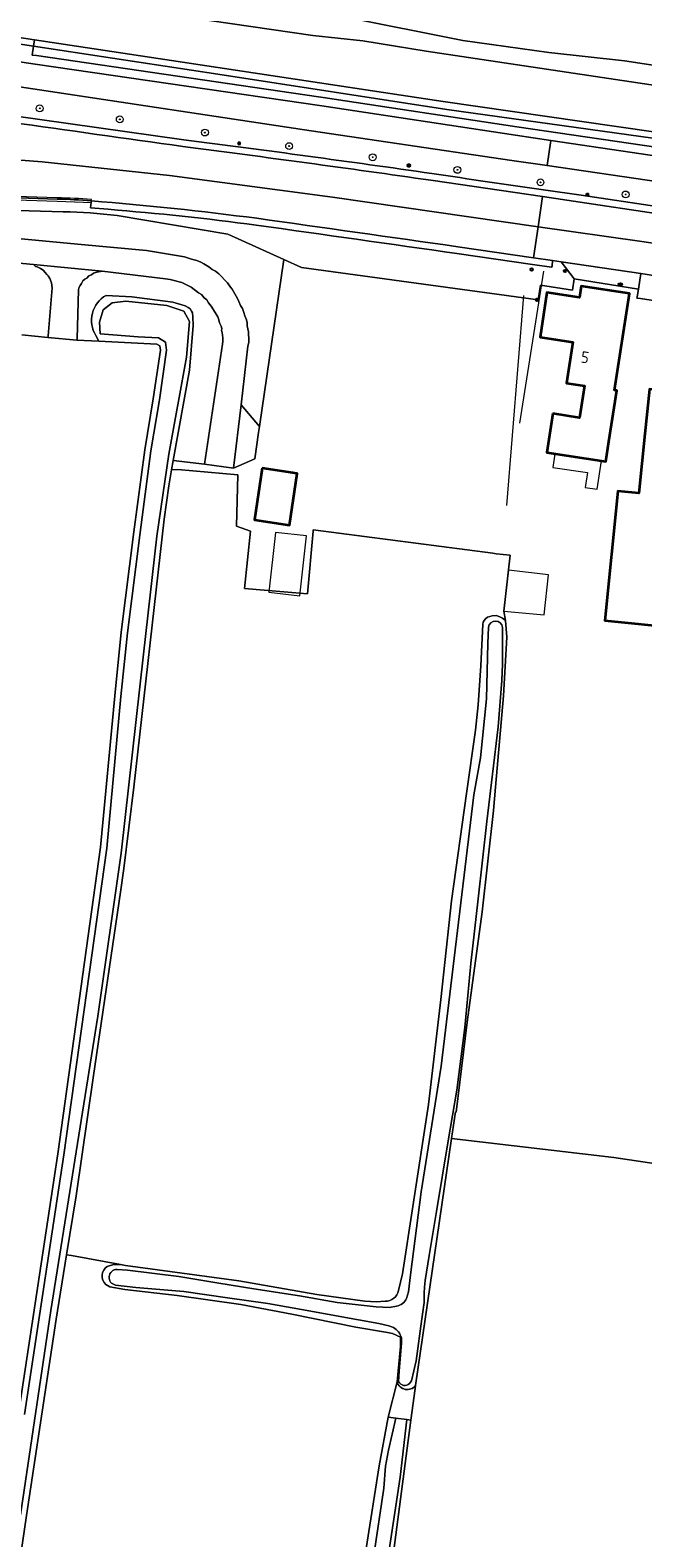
# Model space of a CAD drawing. Header units: metres. Extents: x 149984 to 156489, y 469398 to 478068.
# Tile 98 of 256: x 153463 to 153534, y 470912 to 471089. Entities that reach past the tile are written whole.
import ezdxf
from ezdxf.enums import TextEntityAlignment as Align

# ---------------------------------------------------------------- set-up
doc = ezdxf.new("R2010")
doc.units = ezdxf.units.M
doc.header["$LTSCALE"] = 0.75
for name, color, linetype, lineweight in [('B-WE-GK-BESCHOEIING-G', 252, 'GK-BESCHOEIING-SO', 18), ('B-WE-GR-BOOM-S', 252, 'Continuous', 25), ('B-WE-GR-GRAS-GV', 252, 'Continuous', 13), ('B-WE-GR-GROENVOORZIENING-GV', 252, 'Continuous', 18), ('B-WE-IE-MEUBILAIR-S', 252, 'Continuous', 25), ('B-WE-IE-MEUBILAIR_WEGMEUBILAIR-GV', 252, 'Continuous', 18), ('B-WE-KW-KUNSTWERK_DUIKER-G', 6, 'Continuous', 18), ('B-WE-OG-BEBOUWING-GV', 6, 'Continuous', 35), ('B-WE-OG-BEBOUWING-T18', 1, 'Continuous', 18), ('B-WE-OG-BEBOUWING_OVERBOUWING-GV', 6, 'Continuous', 18), ('B-WE-OG-TERREIN_ERF-GV', 252, 'Continuous', 18), ('B-WE-OG-TERREIN_OEVER-GV', 252, 'Continuous', 18), ('B-WE-OG-WATER-GV', 252, 'Continuous', 18), ('B-WE-OG-WATER_SLOOT-GV', 252, 'Continuous', 18), ('B-WE-OG-WEG-GV', 252, 'Continuous', 18), ('B-WE-RI-HWA_GOOT_LIJNGOOT-G', 252, 'Continuous', 18), ('B-WE-VH-GESLOTENVERHARDING-GV', 252, 'Continuous', 18), ('B-WE-VH-GESLOTENVERHARDING_ASFALT-GV', 252, 'Continuous', 18), ('B-WE-VH-HALFVERHARDING-GV', 252, 'Continuous', 18), ('B-WE-VH-OPENVERHARDING-GV', 252, 'Continuous', 18), ('B-WE-VH-OPENVERHARDING_BETONSTRAATSTEEN-GV', 252, 'Continuous', 18), ('B-WE-VH-OPENVERHARDING_STRAATBAKSTEEN-GV', 252, 'Continuous', 18)]:
    doc.layers.add(name, color=color, linetype=linetype, lineweight=lineweight)
doc.styles.add('NLCS-ISO', font='NLCS-ISO.ttf')
doc.styles.add('NLCS-ISO-M750-T18', font='NLCS-ISO.ttf', dxfattribs={"height": 1.35})
doc.linetypes.add('GK-BESCHOEIING-SO', pattern='A,18,-3,[1,NLCS.SHX,S=0.6,R=0,X=0,Y=0],-3', length=24)

# ---------------------------------------------------------------- blocks, each defined once
blk = doc.blocks.new('SIE-MEUBILAIR_BORD_VERKEER-SO')
blk.add_lwpolyline([(-0.5625, -0.5625), (0.5625, -0.5625), (0.5625, 0.5625), (-0.5625, 0.5625)], close=True)
at = {"style": 'NLCS-ISO'}
blk.add_text('vb', height=0.75, dxfattribs=at).set_placement((0, 0), align=Align.MIDDLE_CENTER)
blk = doc.blocks.new('SIE-MEUBILAIR_PAAL_LICHTMAST-SO')
for points in [[(-0.62, 0), (-1, 0)], [(-0.71, 0.71), (-0.44, 0.44)], [(0, 1), (0, 0.62)], [(0.44, 0.44), (0.71, 0.71)], [(1, 0), (0.62, 0)], [(-0.71, -0.71), (-0.44, -0.44)], [(0, -0.62), (0, -1)], [(0.44, -0.44), (0.71, -0.71)]]:
    blk.add_lwpolyline(points)
blk.add_circle((0, 0), 0.5)
blk = doc.blocks.new('SIE-MEUBILAIR_PAAL_VERKEERSBORD-SO')
blk.add_circle((0, 0), 0.75)
at = {"style": 'NLCS-ISO'}
blk.add_text('vb', height=0.75, dxfattribs=at).set_placement((0, 0.07), align=Align.MIDDLE_CENTER)
blk = doc.blocks.new('SIE-MEUBILAIR_PAAL-SO')
blk.add_circle((0, 0), 0.75)
blk = doc.blocks.new('SIE-MEUBILAIR_PAAL_HECTOMETER-SO')
blk.add_circle((0, 0), 0.75)
at = {"style": 'NLCS-ISO'}
blk.add_text('hm', height=0.75, dxfattribs=at).set_placement((0.16, 0.07), align=Align.MIDDLE_CENTER)
blk = doc.blocks.new('SIE-MEUBILAIR_PUT_KOLK-SO')
blk.add_ellipse((0, 0), major_axis=(1.25, 0), ratio=0.54)
at = {"style": 'NLCS-ISO'}
blk.add_text('klk', height=0.75, dxfattribs=at).set_placement((0.03, 0), align=Align.MIDDLE_CENTER)
blk = doc.blocks.new('SGR-BOOM_GBKN-SO')
at = {"linetype": 'ByBlock', "lineweight": 18}
h = blk.add_hatch(color=0, dxfattribs=at)
h.dxf.hatch_style = 1
edge = h.paths.add_edge_path()
edge.add_arc((0, 0), 0.25, 0, 360)
at = {"color": 0, "linetype": 'ByBlock', "lineweight": 18}
for radius in [2, 0.25]:
    blk.add_circle((0, 0), radius, dxfattribs=at)
at = {"color": 0, "linetype": 'ByBlock', "lineweight": 18, "style": 'NLCS-ISO'}
blk.add_attdef('SOORT', (2.5, 0), '', height=1.5, dxfattribs=at)

msp = doc.modelspace()

# ---------------------------------------------------------------- linework, layer by layer
at = {"layer": 'B-WE-GK-BESCHOEIING-G', "flags": 128}
for points in [[(153463.022, 471087.579), (153457.061, 471088.476)], [(153510.903, 471080.375), (153463.022, 471087.579)], [(153551.807, 471074.46), (153510.903, 471080.375)]]:
    msp.add_lwpolyline(points, dxfattribs=at)
at = {"layer": 'B-WE-GR-GRAS-GV', "flags": 128}
for points in [[(153461.136, 470926.604), (153465.745, 470957.036), (153470.776, 470992.954), (153472.421, 471010.709), (153473.179, 471018.162), (153474.678, 471029.925), (153475.95, 471039.519), (153476.931, 471045.516), (153477.771, 471051.211), (153477.708, 471051.707), (153477.346, 471051.924), (153470.564, 471052.255), (153467.988, 471052.381), (153464.598, 471052.71), (153461.552, 471053.006)], [(153486.862, 471036.621), (153479.806, 471037.249), (153479.094, 471037.192), (153478.76, 471035.332), (153478.224, 471031.407), (153474.68, 471000), (153473.49, 470990.47), (153473.12, 470987.708), (153469.927, 470966.216), (153467.889, 470952.104), (153466.791, 470945.205), (153467.349, 470945.103), (153473.098, 470944.058), (153473.69, 470943.95), (153486.963, 470942.14), (153496.116, 470940.533), (153501.745, 470939.77), (153503.053, 470939.676), (153504.12, 470939.758)], [(153505.683, 470941.023), (153506.157, 470942.976), (153507.363, 470950.849), (153509.18, 470962.823), (153510.645, 470975.104), (153511.899, 470986.669), (153513.635, 470999.279), (153514.681, 471006.699), (153515.007, 471009.652), (153515.318, 471014.206), (153515.569, 471019.097), (153515.607, 471019.336), (153515.708, 471019.543), (153515.881, 471019.746), (153516.104, 471019.917), (153516.378, 471020.02), (153516.657, 471020.088), (153517.112, 471020.115), (153517.351, 471020.052), (153517.641, 471019.923), (153517.849, 471019.815), (153518.196, 471019.538), (153518.029, 471020.62), (153518.761, 471027.193), (153517.103, 471027.363), (153516.748, 471027.409), (153495.672, 471030.141), (153495.66, 471030.015), (153495.016, 471022.666), (153487.623, 471023.279), (153488.332, 471030.015), (153486.678, 471030.606), (153486.862, 471036.621)], [(153530.377, 470784.607), (153536.918, 470836.302), (153539.118, 470855.614), (153540.575, 470872.111), (153543.113, 470896.67), (153546.327, 470923.523), (153548.908, 470943.668), (153549.989, 470953.753), (153530.912, 470956.608), (153511.887, 470958.839), (153507.673, 470929.872), (153507.624, 470929.538), (153507.136, 470925.823), (153501.053, 470879.539), (153498.593, 470860.826), (153498.005, 470856.35), (153496.919, 470848.092), (153496.102, 470838.991), (153494.589, 470825.12), (153492.326, 470806.71)], [(153466.791, 470945.205), (153465.564, 470937.66), (153462.08, 470914.635), (153459.133, 470894.387), (153455.683, 470872.886), (153454.154, 470861.092), (153453.213, 470851.951), (153452.005, 470835.493), (153450.723, 470821.238), (153449.525, 470808.18), (153448.059, 470799.339), (153446.937, 470787.491), (153443.801, 470763.69), (153440.181, 470734.21), (153436.677, 470707.014), (153433.991, 470684.968), (153430.814, 470658.479), (153427.015, 470627.099), (153422.096, 470584.889), (153417.071, 470545.699), (153411.442, 470504.246), (153404.486, 470448.215), (153399.076, 470408.348), (153394.452, 470372.68)], [(153471.559, 470943.836), (153472.155, 470944.016), (153473.098, 470944.058), (153467.349, 470945.103), (153466.791, 470945.205)], [(153490.442, 470815.924), (153492.251, 470834.637), (153493.91, 470850.317), (153495.139, 470859.757), (153496.96, 470871.837), (153498.455, 470883.677), (153500.167, 470897.537), (153501.874, 470910.767), (153503.403, 470920.487), (153504.469, 470926.174), (153505.52, 470930.308), (153505.91, 470934.469), (153505.91, 470935.549), (153504.974, 470935.974), (153504.388, 470936.11), (153500.695, 470936.736), (153493.193, 470938.261), (153487.192, 470939.366), (153479.745, 470940.421), (153473.602, 470941.13), (153471.837, 470941.465), (153471.391, 470941.717)]]:
    msp.add_lwpolyline(points, dxfattribs=at)
at = {"layer": 'B-WE-GR-GRAS-GV'}
for points in [[(153471.391, 470941.717, -0.4962985), (153471.559, 470943.836)], [(153504.12, 470939.758, 0.3644922), (153505.683, 470941.023)]]:
    msp.add_lwpolyline(points, format="xyb", dxfattribs=at)
at = {"layer": 'B-WE-GR-GROENVOORZIENING-GV', "flags": 128}
for points in [[(153436.039, 471088.684), (153443.965, 471087.592), (153463.118, 471084.739), (153496.684, 471079.831), (153519.389, 471076.401), (153523.517, 471075.792), (153537.541, 471073.725), (153559.689, 471070.351), (153582.397, 471067.054), (153599.583, 471064.509), (153617.988, 471061.784), (153620.508, 471061.414), (153640.541, 471058.476), (153663.797, 471055.068), (153684.691, 471051.946), (153702.927, 471049.31), (153717.088, 471047.128), (153717.957, 471046.994), (153733.846, 471044.648), (153749.671, 471042.27), (153767.694, 471039.48), (153768.127, 471039.408), (153785.357, 471036.561)], [(153684.836, 471052.935), (153663.943, 471056.057), (153640.686, 471059.465), (153618.134, 471062.773), (153599.729, 471065.498), (153582.542, 471068.043), (153559.836, 471071.34), (153537.689, 471074.714), (153519.537, 471077.39), (153496.831, 471080.82), (153496.29, 471080.899), (153463.264, 471085.728), (153462.754, 471085.804), (153462.912, 471086.852), (153453.42, 471088.305)], [(153678.261, 471054.878), (153650.45, 471059.328), (153621.791, 471063.754), (153585.901, 471069.053), (153544.717, 471074.767), (153511.352, 471079.423), (153484.513, 471083.547), (153462.912, 471086.852), (153462.754, 471085.804), (153463.264, 471085.728), (153496.29, 471080.899), (153496.831, 471080.82), (153519.537, 471077.39), (153537.689, 471074.714), (153559.836, 471071.34), (153582.542, 471068.043), (153599.729, 471065.498), (153618.134, 471062.773), (153640.686, 471059.465), (153663.943, 471056.057), (153684.836, 471052.935)], [(153522.664, 471070.001), (153527.089, 471069.37), (153535.956, 471068.04), (153536.409, 471070.891), (153523.083, 471072.843), (153518.956, 471073.447), (153495.458, 471076.931), (153462.83, 471081.829), (153442.926, 471084.824), (153433.636, 471086.246)], [(153460.335, 471078.721), (153480.51, 471075.88)], [(153465.694, 471068.914), (153447.647, 471069.516), (153431.464, 471069.842)], [(153471.658, 471067.723), (153469.604, 471067.885), (153469.654, 471068.516), (153469.688, 471068.715)], [(153434.704, 471068.375), (153447.74, 471067.972), (153466.4, 471067.443)], [(153472.699, 471066.985), (153485.694, 471064.801), (153492.258, 471061.838), (153494.329, 471060.903), (153522.046, 471057.095), (153522.316, 471058.834), (153526.07, 471058.262), (153526.272, 471059.564), (153524.751, 471061.57), (153523.721, 471061.723), (153523.678, 471061.064), (153523.624, 471060.934), (153521.37, 471061.259), (153512.521, 471062.537)]]:
    msp.add_lwpolyline(points, dxfattribs=at)
at = {"layer": 'B-WE-GR-GROENVOORZIENING-GV'}
for points in [[(153480.51, 471075.88, -0.003644), (153509.582, 471071.916)], [(153509.582, 471071.916, 0.0013503), (153522.664, 471070.001)], [(153469.688, 471068.715, 0.0182819), (153465.694, 471068.914)], [(153466.4, 471067.443, -0.0244461), (153472.699, 471066.985)], [(153488.984, 471065.875, 0.0128151), (153471.658, 471067.723)], [(153512.521, 471062.537, 0.0008507), (153488.984, 471065.875)]]:
    msp.add_lwpolyline(points, format="xyb", dxfattribs=at)
at = {"layer": 'B-WE-IE-MEUBILAIR_WEGMEUBILAIR-GV', "flags": 128}
for points in [[(153431.46, 471069.592), (153447.64, 471069.266), (153465.686, 471068.664), (153468.711, 471068.561), (153469.654, 471068.516), (153469.688, 471068.715)], [(153465.694, 471068.914), (153447.647, 471069.516), (153431.464, 471069.842)]]:
    msp.add_lwpolyline(points, dxfattribs=at)
at = {"layer": 'B-WE-IE-MEUBILAIR_WEGMEUBILAIR-GV'}
msp.add_lwpolyline([(153469.688, 471068.715, 0.0182819), (153465.694, 471068.914)], format="xyb", dxfattribs=at)
at = {"layer": 'B-WE-KW-KUNSTWERK_DUIKER-G', "flags": 128}
for points in [[(153519.899, 471042.656), (153522.712, 471060.492)], [(153518.38, 471033.021), (153520.378, 471057.62)]]:
    msp.add_lwpolyline(points, dxfattribs=at)
at = {"layer": 'B-WE-OG-BEBOUWING-GV', "flags": 128}
for points in [[(153523.766, 471043.776), (153523.067, 471039.216), (153529.967, 471038.159), (153530.326, 471040.495), (153531.247, 471046.484), (153530.992, 471046.524), (153532.733, 471057.851), (153527.1, 471058.717), (153526.895, 471057.383), (153523.061, 471057.972), (153522.275, 471052.723), (153526.11, 471052.137), (153525.378, 471047.353), (153527.463, 471047.034), (153526.891, 471043.297)], [(153540.545, 471040.764), (153541.105, 471046.014), (153535.094, 471046.655), (153534.549, 471041.402), (153533.826, 471034.439), (153531.389, 471034.685), (153529.856, 471019.552), (153538.402, 471018.687), (153539.937, 471033.839), (153539.808, 471033.852), (153540.411, 471039.508)], [(153489.713, 471037.384), (153488.797, 471031.343), (153492.893, 471030.722), (153493.81, 471036.762)]]:
    msp.add_lwpolyline(points, close=True, dxfattribs=at)
at = {"layer": 'B-WE-OG-BEBOUWING_OVERBOUWING-GV', "flags": 128}
for points in [[(153524.012, 471039.071), (153523.769, 471037.481), (153527.81, 471036.862), (153527.544, 471035.128), (153528.963, 471034.911), (153529.472, 471038.235)], [(153491.284, 471029.851), (153490.491, 471022.854), (153494.11, 471022.444), (153494.903, 471029.441)], [(153518.564, 471025.426), (153518.029, 471020.62), (153522.728, 471020.202), (153523.251, 471024.904)]]:
    msp.add_lwpolyline(points, close=True, dxfattribs=at)
at = {"layer": 'B-WE-OG-TERREIN_ERF-GV', "flags": 128}
for points in [[(153454.83, 471095.407), (153476.887, 471092.315), (153499.299, 471090.28), (153513.23, 471087.517), (153523.284, 471086.114), (153532.17, 471085.122), (153544.682, 471083.19), (153552.397, 471081.876), (153562.174, 471080.985), (153570.515, 471079.774), (153584.789, 471077.35), (153594.906, 471075.793), (153604.817, 471073.865), (153616.922, 471072.242), (153625.933, 471070.97), (153637.232, 471069.418), (153649.17, 471067.504), (153662.643, 471065.716), (153671.14, 471064.453), (153680.145, 471062.995)], [(153540.104, 471056.316), (153534.027, 471057.251), (153533.621, 471057.313), (153533.646, 471057.474), (153533.787, 471058.38), (153526.272, 471059.564), (153526.07, 471058.262), (153522.316, 471058.834), (153522.046, 471057.095), (153494.329, 471060.903), (153492.258, 471061.838), (153489.39, 471042.286), (153489.288, 471041.557), (153488.855, 471038.474), (153486.354, 471037.386), (153482.965, 471037.862), (153479.291, 471038.288), (153479.094, 471037.192), (153479.806, 471037.249), (153486.862, 471036.621), (153486.678, 471030.606), (153488.332, 471030.015), (153487.623, 471023.279), (153495.016, 471022.666), (153495.66, 471030.015), (153495.672, 471030.141), (153516.748, 471027.409), (153517.103, 471027.363), (153518.761, 471027.193), (153518.029, 471020.62), (153518.196, 471019.538), (153518.39, 471017.57), (153517.98, 471010.69), (153517.033, 471000), (153516.79, 470997.25), (153515.49, 470985.4), (153513.74, 470972.46), (153512.436, 470961.934), (153512.339, 470961.945), (153511.887, 470958.839), (153530.912, 470956.608), (153549.989, 470953.753)]]:
    msp.add_lwpolyline(points, dxfattribs=at)
for points in [[(153526.11, 471052.137), (153522.275, 471052.723), (153523.061, 471057.972), (153526.895, 471057.383), (153527.1, 471058.717), (153532.733, 471057.851), (153530.992, 471046.524), (153531.247, 471046.484), (153530.326, 471040.495), (153529.967, 471038.159), (153523.067, 471039.216), (153523.766, 471043.776), (153526.891, 471043.297), (153527.463, 471047.034), (153525.378, 471047.353)], [(153540.545, 471040.764), (153540.411, 471039.508), (153539.808, 471033.852), (153539.937, 471033.839), (153538.402, 471018.687), (153529.856, 471019.552), (153531.389, 471034.685), (153533.826, 471034.439), (153534.549, 471041.402), (153535.094, 471046.655), (153541.105, 471046.014)], [(153489.713, 471037.384), (153493.81, 471036.762), (153492.893, 471030.722), (153488.797, 471031.343)]]:
    msp.add_lwpolyline(points, close=True, dxfattribs=at)
at = {"layer": 'B-WE-OG-TERREIN_OEVER-GV', "flags": 128}
for points in [[(153427.625, 471092.518), (153425.759, 471092.963), (153419.028, 471094.567), (153417.926, 471095.858), (153419.044, 471093.355), (153423.176, 471092.082), (153435.286, 471090.71), (153453.42, 471088.305), (153462.912, 471086.852), (153463.022, 471087.579), (153457.061, 471088.476), (153448.524, 471089.85), (153427.742, 471092.933)], [(153712.749, 471050.668), (153678.58, 471055.737), (153650.561, 471060.044), (153622.049, 471064.539), (153585.172, 471069.87), (153551.807, 471074.46), (153510.903, 471080.375), (153463.022, 471087.579), (153462.912, 471086.852), (153484.513, 471083.547), (153511.352, 471079.423), (153544.717, 471074.767), (153585.901, 471069.053), (153621.791, 471063.754), (153650.45, 471059.328), (153678.261, 471054.878), (153704.806, 471050.742), (153725.448, 471047.663), (153725.617, 471048.735)]]:
    msp.add_lwpolyline(points, close=True, dxfattribs=at)
for points in [[(153680.145, 471062.995), (153671.14, 471064.453), (153662.643, 471065.716), (153649.17, 471067.504), (153637.232, 471069.418), (153625.933, 471070.97), (153616.922, 471072.242), (153604.817, 471073.865), (153594.906, 471075.793), (153584.789, 471077.35), (153570.515, 471079.774), (153562.174, 471080.985), (153552.397, 471081.876), (153544.682, 471083.19), (153532.17, 471085.122), (153523.284, 471086.114), (153513.23, 471087.517), (153499.299, 471090.28), (153476.887, 471092.315), (153454.83, 471095.407)], [(153459.469, 471093.21), (153483.55, 471089.83), (153495.646, 471088.102), (153501.5, 471087.449), (153508.906, 471086.246), (153565.041, 471077.847), (153583.823, 471074.777), (153602.183, 471072.023), (153618.463, 471069.6), (153641.907, 471066.067), (153663.463, 471062.959), (153678.51, 471060.78)], [(153461.859, 470926.494), (153466.469, 470956.93), (153471.503, 470992.869), (153473.149, 471010.639), (153473.906, 471018.079), (153475.403, 471029.831), (153476.674, 471039.412), (153477.654, 471045.404), (153478.509, 471051.204), (153478.39, 471052.152), (153477.566, 471052.646), (153475.178, 471052.769), (153470.735, 471053.145), (153470.623, 471054.482), (153471.086, 471055.933), (153472.122, 471056.749), (153473.715, 471056.943), (153478.547, 471056.464), (153480.541, 471055.79), (153481.189, 471054.56), (153480.82, 471050.404), (153478.775, 471039.021), (153477.352, 471029.405), (153475.781, 471015.607), (153473.196, 470992.255), (153470.433, 470973.167), (153464.932, 470938.656), (153461.394, 470914.736)], [(153466.791, 470945.205), (153467.889, 470952.104), (153469.927, 470966.216), (153473.12, 470987.708), (153473.49, 470990.47), (153474.68, 471000), (153478.224, 471031.407), (153478.76, 471035.332), (153479.094, 471037.192), (153479.291, 471038.288), (153481.193, 471048.882), (153481.628, 471054.098), (153481.581, 471055.134), (153481.528, 471055.574), (153481.436, 471055.784), (153481.272, 471056.046), (153481.048, 471056.223), (153480.688, 471056.419), (153479.244, 471056.838), (153474.429, 471057.457), (153471.411, 471057.631)], [(153470.204, 471052.927), (153470.564, 471052.255), (153477.346, 471051.924), (153477.708, 471051.707), (153477.771, 471051.211), (153476.931, 471045.516), (153475.95, 471039.519), (153474.678, 471029.925), (153473.179, 471018.162), (153472.421, 471010.709), (153470.776, 470992.954), (153465.745, 470957.036), (153461.136, 470926.604)], [(153507.673, 470929.872), (153511.887, 470958.839), (153512.339, 470961.945), (153512.436, 470961.934), (153513.74, 470972.46), (153515.49, 470985.4), (153516.79, 470997.25), (153517.033, 471000), (153517.98, 471010.69), (153518.39, 471017.57), (153518.196, 471019.538), (153517.849, 471019.815), (153517.641, 471019.923), (153517.351, 471020.052), (153517.112, 471020.115), (153516.657, 471020.088), (153516.378, 471020.02), (153516.104, 471019.917), (153515.881, 471019.746), (153515.708, 471019.543), (153515.607, 471019.336), (153515.569, 471019.097), (153515.318, 471014.206), (153515.007, 471009.652), (153514.681, 471006.699), (153513.635, 470999.279), (153511.899, 470986.669), (153510.645, 470975.104), (153509.18, 470962.823), (153507.363, 470950.849), (153506.157, 470942.976), (153505.683, 470941.023)], [(153506.631, 470940.094), (153506.852, 470940.864), (153507.089, 470942.852), (153508.344, 470952.574), (153510.696, 470967.314), (153514.517, 470999.112), (153515.266, 471003.44), (153515.976, 471010.362), (153516.153, 471016.846), (153516.224, 471018.754)], [(153517.854, 471018.726), (153517.855, 471018.039), (153517.844, 471014.435), (153517.779, 471012.513), (153517.353, 471007.067), (153516.04, 470995.963), (153515.003, 470986.927), (153514.154, 470979.34), (153513.445, 470971.825), (153512.494, 470964.493), (153511.512, 470958.549), (153510.123, 470950.294), (153509.261, 470945.127), (153508.784, 470942.172), (153508.709, 470941.401), (153508.68, 470940.706), (153508.682, 470940.226), (153508.683, 470939.624), (153508.406, 470937.693), (153507.752, 470932.792), (153507.181, 470930.421), (153506.972, 470930.117)], [(153394.452, 470372.68), (153399.076, 470408.348), (153404.486, 470448.215), (153411.442, 470504.246), (153417.071, 470545.699), (153422.096, 470584.889), (153427.015, 470627.099), (153430.814, 470658.479), (153433.991, 470684.968), (153436.677, 470707.014), (153440.181, 470734.21), (153443.801, 470763.69), (153446.937, 470787.491), (153448.059, 470799.339), (153449.525, 470808.18), (153450.723, 470821.238), (153452.005, 470835.493), (153453.213, 470851.951), (153454.154, 470861.092), (153455.683, 470872.886), (153459.133, 470894.387), (153462.08, 470914.635), (153465.564, 470937.66), (153466.791, 470945.205)], [(153504.12, 470939.758), (153503.053, 470939.676), (153501.745, 470939.77), (153496.116, 470940.533), (153486.963, 470942.14), (153473.69, 470943.95), (153473.098, 470944.058), (153472.155, 470944.016), (153471.559, 470943.836)], [(153472.705, 470943.479), (153473.908, 470943.419), (153479.927, 470942.645), (153484.611, 470941.884), (153488.726, 470941.217), (153494.067, 470940.4), (153498.482, 470939.608), (153503.073, 470939.088), (153504.63, 470939.04), (153505.43, 470939.185)], [(153471.391, 470941.717), (153471.837, 470941.465), (153473.602, 470941.13), (153479.745, 470940.421), (153487.192, 470939.366), (153493.193, 470938.261), (153500.695, 470936.736), (153504.388, 470936.11), (153504.974, 470935.974), (153505.91, 470935.549), (153505.91, 470934.469), (153505.52, 470930.308)], [(153505.074, 470936.662), (153504.554, 470936.863), (153503.361, 470937.144), (153498.622, 470938.022), (153495.39, 470938.594), (153490.369, 470939.48), (153485.652, 470940.165), (153480.531, 470940.891), (153474.882, 470941.381), (153472.514, 470941.655)], [(153505.695, 470930.342), (153505.736, 470931.569), (153506.045, 470934.826), (153506.016, 470935.457)], [(153492.326, 470806.71), (153494.589, 470825.12), (153496.102, 470838.991), (153496.919, 470848.092), (153498.005, 470856.35), (153498.593, 470860.826), (153501.053, 470879.539), (153507.136, 470925.823), (153506.638, 470925.888), (153505.89, 470919.145), (153504.426, 470909.562), (153503.389, 470902.136), (153501.88, 470889.463), (153500.106, 470877.091), (153498.854, 470867.83), (153497.774, 470862.353), (153496.538, 470854.216), (153495.51, 470844.565), (153493.896, 470827.129), (153492.747, 470816.347)], [(153502.737, 470909.727), (153503.956, 470917.848), (153504.16, 470920.427), (153504.504, 470922.309), (153505.37, 470926.055), (153504.469, 470926.174), (153503.403, 470920.487), (153501.874, 470910.767)]]:
    msp.add_lwpolyline(points, dxfattribs=at)
at = {"layer": 'B-WE-OG-TERREIN_OEVER-GV'}
for points in [[(153471.411, 471057.631, 0.4251151), (153470.204, 471052.927)], [(153516.224, 471018.754, -0.8981911), (153517.854, 471018.726)], [(153471.559, 470943.836, 0.4962985), (153471.391, 470941.717)], [(153472.514, 470941.655, -0.9239976), (153472.705, 470943.479)], [(153505.683, 470941.023, -0.3644922), (153504.12, 470939.758)], [(153505.43, 470939.185, 0.2346458), (153506.631, 470940.094)], [(153506.016, 470935.457, 0.2146356), (153505.074, 470936.662)], [(153505.52, 470930.308, 0.6123587), (153507.673, 470929.872)], [(153506.972, 470930.117, -0.5134047), (153505.695, 470930.342)]]:
    msp.add_lwpolyline(points, format="xyb", dxfattribs=at)
at = {"layer": 'B-WE-OG-WATER-GV', "flags": 128}
for points in [[(153678.51, 471060.78), (153663.463, 471062.959), (153641.907, 471066.067), (153618.463, 471069.6), (153602.183, 471072.023), (153583.823, 471074.777), (153565.041, 471077.847), (153508.906, 471086.246), (153501.5, 471087.449), (153495.646, 471088.102), (153483.55, 471089.83), (153459.469, 471093.21)], [(153457.061, 471088.476), (153463.022, 471087.579), (153510.903, 471080.375), (153551.807, 471074.46), (153585.172, 471069.87), (153622.049, 471064.539), (153650.561, 471060.044), (153678.58, 471055.737)]]:
    msp.add_lwpolyline(points, dxfattribs=at)
at = {"layer": 'B-WE-OG-WATER_SLOOT-GV', "flags": 128}
for points in [[(153461.394, 470914.736), (153464.932, 470938.656), (153470.433, 470973.167), (153473.196, 470992.255), (153475.781, 471015.607), (153477.352, 471029.405), (153478.775, 471039.021), (153480.82, 471050.404), (153481.189, 471054.56), (153480.541, 471055.79), (153478.547, 471056.464), (153473.715, 471056.943), (153472.122, 471056.749), (153471.086, 471055.933), (153470.623, 471054.482), (153470.735, 471053.145), (153475.178, 471052.769), (153477.566, 471052.646), (153478.39, 471052.152), (153478.509, 471051.204), (153477.654, 471045.404), (153476.674, 471039.412), (153475.403, 471029.831), (153473.906, 471018.079), (153473.149, 471010.639), (153471.503, 470992.869), (153466.469, 470956.93), (153461.859, 470926.494)], [(153516.224, 471018.754), (153516.153, 471016.846), (153515.976, 471010.362), (153515.266, 471003.44), (153514.517, 470999.112), (153510.696, 470967.314), (153508.344, 470952.574), (153507.089, 470942.852), (153506.852, 470940.864), (153506.631, 470940.094)], [(153510.123, 470950.294), (153511.512, 470958.549), (153512.494, 470964.493), (153513.445, 470971.825), (153514.154, 470979.34), (153515.003, 470986.927), (153516.04, 470995.963), (153517.353, 471007.067), (153517.779, 471012.513), (153517.844, 471014.435), (153517.855, 471018.039), (153517.854, 471018.726)], [(153506.972, 470930.117), (153507.181, 470930.421), (153507.752, 470932.792), (153508.406, 470937.693), (153508.683, 470939.624), (153508.682, 470940.226), (153508.68, 470940.706), (153508.709, 470941.401), (153508.784, 470942.172), (153509.261, 470945.127), (153510.123, 470950.294)], [(153505.43, 470939.185), (153504.63, 470939.04), (153503.073, 470939.088), (153498.482, 470939.608), (153494.067, 470940.4), (153488.726, 470941.217), (153484.611, 470941.884), (153479.927, 470942.645), (153473.908, 470943.419), (153472.705, 470943.479)], [(153472.514, 470941.655), (153474.882, 470941.381), (153480.531, 470940.891), (153485.652, 470940.165), (153490.369, 470939.48), (153495.39, 470938.594), (153498.622, 470938.022), (153503.361, 470937.144), (153504.554, 470936.863), (153505.074, 470936.662)], [(153506.016, 470935.457), (153506.045, 470934.826), (153505.736, 470931.569), (153505.695, 470930.342)], [(153504.426, 470909.562), (153505.89, 470919.145), (153506.638, 470925.888), (153505.37, 470926.055), (153504.504, 470922.309), (153504.16, 470920.427), (153503.956, 470917.848), (153502.737, 470909.727)]]:
    msp.add_lwpolyline(points, dxfattribs=at)
at = {"layer": 'B-WE-OG-WATER_SLOOT-GV'}
for points in [[(153517.854, 471018.726, 0.8981911), (153516.224, 471018.754)], [(153472.705, 470943.479, 0.9239976), (153472.514, 470941.655)], [(153506.631, 470940.094, -0.2346458), (153505.43, 470939.185)], [(153505.074, 470936.662, -0.2146356), (153506.016, 470935.457)], [(153505.695, 470930.342, 0.5134047), (153506.972, 470930.117)]]:
    msp.add_lwpolyline(points, format="xyb", dxfattribs=at)
at = {"layer": 'B-WE-OG-WEG-GV', "flags": 128}
for points in [[(153420.495, 471067.849), (153441.859, 471065.832), (153454.015, 471064.966), (153468.501, 471063.613), (153476.15, 471062.898), (153480.602, 471062.143), (153481.411, 471061.88), (153482.04, 471061.715), (153482.511, 471061.54), (153482.872, 471061.342), (153483.45, 471060.983), (153483.834, 471060.676), (153484.244, 471060.465), (153484.628, 471060.158), (153485.646, 471059.116), (153485.98, 471058.615), (153486.171, 471058.358), (153486.813, 471057.26)], [(153466.4, 471067.443), (153447.74, 471067.972), (153434.704, 471068.375)], [(153486.813, 471057.26), (153486.978, 471056.906), (153487.167, 471056.444), (153487.381, 471056.078), (153487.57, 471055.615), (153487.674, 471055.226), (153487.863, 471054.763), (153487.932, 471054.435), (153487.94, 471054.071), (153488.113, 471053.354), (153488.085, 471053.051), (153488.129, 471052.626), (153488.147, 471052.105), (153488.033, 471051.67), (153487.225, 471044.795), (153489.39, 471042.286), (153492.258, 471061.838), (153485.694, 471064.801), (153472.699, 471066.985)], [(153461.552, 471053.006), (153464.598, 471052.71), (153464.618, 471052.905), (153465.082, 471058.516), (153465.028, 471059.099), (153464.804, 471059.622), (153464.625, 471059.927), (153464.457, 471060.075), (153464.266, 471060.332), (153464.027, 471060.601), (153463.714, 471060.786), (153463.485, 471060.898), (153463.353, 471060.985), (153463.159, 471061.035), (153462.922, 471061.243), (153429.675, 471064.376)], [(153470.971, 471060.485), (153470.315, 471060.347), (153469.926, 471060.242), (153469.718, 471060.039), (153469.377, 471059.921), (153469.156, 471059.669), (153468.912, 471059.527), (153468.703, 471059.323), (153468.518, 471059.01), (153468.358, 471058.794), (153468.233, 471058.516), (153468.17, 471058.275), (153468.027, 471052.538), (153467.988, 471052.381), (153470.564, 471052.255), (153470.204, 471052.927)], [(153471.411, 471057.631), (153474.429, 471057.457), (153479.244, 471056.838), (153480.688, 471056.419), (153481.048, 471056.223), (153481.272, 471056.046), (153481.436, 471055.784), (153481.528, 471055.574), (153481.581, 471055.134), (153481.628, 471054.098), (153481.193, 471048.882), (153479.291, 471038.288), (153482.965, 471037.862), (153485.054, 471051.935), (153485.095, 471052.286), (153485.087, 471052.649), (153484.997, 471053.293), (153484.951, 471053.512), (153484.966, 471053.766), (153484.885, 471054.046), (153484.719, 471054.399), (153484.615, 471054.788), (153484.497, 471055.129), (153484.319, 471055.434), (153483.985, 471055.935), (153483.736, 471056.362), (153483.425, 471056.753), (153483.211, 471057.119), (153482.911, 471057.353), (153482.6, 471057.745), (153482.239, 471057.943), (153481.373, 471058.583), (153480.699, 471058.967), (153480.277, 471059.129), (153478.923, 471059.484), (153478.379, 471059.575), (153470.971, 471060.485)]]:
    msp.add_lwpolyline(points, dxfattribs=at)
at = {"layer": 'B-WE-OG-WEG-GV'}
for points in [[(153472.699, 471066.985, 0.0244461), (153466.4, 471067.443)], [(153470.204, 471052.927, -0.4251151), (153471.411, 471057.631)]]:
    msp.add_lwpolyline(points, format="xyb", dxfattribs=at)
at = {"layer": 'B-WE-RI-HWA_GOOT_LIJNGOOT-G', "flags": 128}
for points in [[(153465.696, 471069.064), (153447.651, 471069.666), (153431.466, 471069.992)], [(153469.688, 471068.715), (153469.701, 471068.864)]]:
    msp.add_lwpolyline(points, dxfattribs=at)
at = {"layer": 'B-WE-RI-HWA_GOOT_LIJNGOOT-G'}
msp.add_lwpolyline([(153469.701, 471068.864, 0.0184683), (153465.696, 471069.064)], format="xyb", dxfattribs=at)
at = {"layer": 'B-WE-VH-GESLOTENVERHARDING-GV', "flags": 128}
for points in [[(153433.636, 471086.246), (153442.926, 471084.824), (153462.83, 471081.829), (153495.458, 471076.931), (153518.956, 471073.447), (153523.083, 471072.843), (153523.517, 471075.792), (153519.389, 471076.401), (153496.684, 471079.831), (153463.118, 471084.739), (153443.965, 471087.592), (153436.039, 471088.684)], [(153512.635, 471063.329), (153521.491, 471062.046), (153522.025, 471065.667), (153497.927, 471069.159), (153478.841, 471071.666), (153463.943, 471073.273), (153453.412, 471074.114)], [(153453.412, 471074.114), (153463.943, 471073.273), (153478.841, 471071.666), (153497.927, 471069.159), (153522.025, 471065.667), (153522.547, 471069.209), (153509.466, 471071.124)], [(153431.464, 471069.842), (153447.647, 471069.516), (153465.694, 471068.914)]]:
    msp.add_lwpolyline(points, dxfattribs=at)
at = {"layer": 'B-WE-VH-GESLOTENVERHARDING-GV'}
for points in [[(153480.403, 471075.087, -0.0002499), (153460.228, 471077.928)], [(153509.466, 471071.124, 0.0036835), (153480.403, 471075.087)], [(153465.694, 471068.914, -0.0182819), (153469.688, 471068.715)], [(153469.688, 471068.715, -0.0124185), (153489.091, 471066.668)], [(153489.091, 471066.668, -0.0008029), (153512.635, 471063.329)]]:
    msp.add_lwpolyline(points, format="xyb", dxfattribs=at)
at = {"layer": 'B-WE-VH-GESLOTENVERHARDING-GV', "flags": 128}
for points in [[(153620.508, 471061.414), (153617.988, 471061.784), (153599.583, 471064.509), (153582.397, 471067.054), (153559.689, 471070.351), (153537.541, 471073.725), (153523.517, 471075.792), (153523.083, 471072.843), (153536.409, 471070.891), (153537.48, 471070.747), (153558.941, 471067.495), (153560.009, 471067.361), (153582.131, 471064.075), (153599.458, 471061.525), (153617.638, 471058.77), (153620.229, 471058.39)], [(153558.353, 471063.918), (153536.903, 471067.082), (153535.837, 471067.249), (153526.974, 471068.578), (153522.547, 471069.209), (153522.025, 471065.667), (153534.181, 471063.953), (153557.227, 471060.483), (153583.83, 471056.583), (153607.092, 471053.084), (153619.574, 471051.28), (153619.901, 471054.829), (153604.231, 471057.17), (153576.896, 471061.141), (153559.469, 471063.775)], [(153521.491, 471062.046), (153523.721, 471061.723), (153524.751, 471061.57), (153534.068, 471060.187), (153536.774, 471059.786), (153542.946, 471058.89), (153544.349, 471058.687), (153551.246, 471057.686), (153564.953, 471055.656), (153586.306, 471052.488), (153604.831, 471049.737), (153619.236, 471047.609), (153619.574, 471051.28), (153607.092, 471053.084), (153583.83, 471056.583), (153557.227, 471060.483), (153534.181, 471063.953), (153522.025, 471065.667)]]:
    msp.add_lwpolyline(points, close=True, dxfattribs=at)
at = {"layer": 'B-WE-VH-GESLOTENVERHARDING_ASFALT-GV', "flags": 128}
msp.add_lwpolyline([(153429.675, 471064.376), (153462.922, 471061.243), (153470.971, 471060.485), (153478.379, 471059.575), (153478.923, 471059.484), (153480.277, 471059.129), (153480.699, 471058.967), (153481.373, 471058.583), (153482.239, 471057.943), (153482.6, 471057.745), (153482.911, 471057.353), (153483.211, 471057.119), (153483.425, 471056.753), (153483.736, 471056.362), (153483.985, 471055.935), (153484.319, 471055.434), (153484.497, 471055.129), (153484.615, 471054.788), (153484.719, 471054.399), (153484.885, 471054.046), (153484.966, 471053.766), (153484.951, 471053.512), (153484.997, 471053.293), (153485.087, 471052.649), (153485.095, 471052.286), (153485.054, 471051.935), (153482.965, 471037.862), (153486.354, 471037.386), (153487.225, 471044.795), (153488.033, 471051.67), (153488.147, 471052.105), (153488.129, 471052.626), (153488.085, 471053.051), (153488.113, 471053.354), (153487.94, 471054.071), (153487.932, 471054.435), (153487.863, 471054.763), (153487.674, 471055.226), (153487.57, 471055.615), (153487.381, 471056.078), (153487.167, 471056.444), (153486.978, 471056.906), (153486.813, 471057.26), (153486.171, 471058.358), (153485.98, 471058.615), (153485.646, 471059.116), (153484.628, 471060.158), (153484.244, 471060.465), (153483.834, 471060.676), (153483.45, 471060.983), (153482.872, 471061.342), (153482.511, 471061.54), (153482.04, 471061.715), (153481.411, 471061.88), (153480.602, 471062.143), (153476.15, 471062.898), (153468.501, 471063.613), (153454.015, 471064.966)], dxfattribs=at)
at = {"layer": 'B-WE-VH-HALFVERHARDING-GV'}
for points in [[(153460.228, 471077.928, 0.0002499), (153480.403, 471075.087)], [(153509.582, 471071.916, 0.003644), (153480.51, 471075.88)], [(153480.403, 471075.087, -0.0036835), (153509.466, 471071.124)], [(153522.664, 471070.001, -0.0013503), (153509.582, 471071.916)], [(153489.091, 471066.668, 0.0124185), (153469.688, 471068.715)], [(153471.658, 471067.723, -0.0128151), (153488.984, 471065.875)], [(153488.984, 471065.875, -0.0008507), (153512.521, 471062.537)], [(153512.635, 471063.329, 0.0008029), (153489.091, 471066.668)]]:
    msp.add_lwpolyline(points, format="xyb", dxfattribs=at)
at = {"layer": 'B-WE-VH-HALFVERHARDING-GV', "flags": 128}
for points in [[(153480.51, 471075.88), (153460.335, 471078.721)], [(153509.466, 471071.124), (153522.547, 471069.209), (153526.974, 471068.578), (153535.837, 471067.249), (153535.956, 471068.04), (153527.089, 471069.37), (153522.664, 471070.001)], [(153469.688, 471068.715), (153469.654, 471068.516), (153469.604, 471067.885), (153471.658, 471067.723)], [(153512.521, 471062.537), (153521.37, 471061.259), (153523.624, 471060.934), (153523.678, 471061.064), (153523.721, 471061.723), (153521.491, 471062.046), (153512.635, 471063.329)]]:
    msp.add_lwpolyline(points, dxfattribs=at)
at = {"layer": 'B-WE-VH-OPENVERHARDING-GV', "flags": 128}
for points in [[(153526.272, 471059.564), (153533.787, 471058.38), (153534.068, 471060.187), (153524.751, 471061.57)], [(153540.946, 471056.196), (153542.946, 471058.89), (153536.774, 471059.786), (153534.068, 471060.187), (153533.787, 471058.38), (153533.646, 471057.474), (153533.621, 471057.313), (153534.027, 471057.251), (153540.104, 471056.316)]]:
    msp.add_lwpolyline(points, close=True, dxfattribs=at)
for points in [[(153505.52, 470930.308), (153504.469, 470926.174)], [(153504.469, 470926.174), (153505.37, 470926.055), (153506.638, 470925.888), (153507.136, 470925.823), (153507.624, 470929.538), (153507.673, 470929.872)]]:
    msp.add_lwpolyline(points, dxfattribs=at)
at = {"layer": 'B-WE-VH-OPENVERHARDING-GV'}
msp.add_lwpolyline([(153507.673, 470929.872, -0.6123587), (153505.52, 470930.308)], format="xyb", dxfattribs=at)
at = {"layer": 'B-WE-VH-OPENVERHARDING_BETONSTRAATSTEEN-GV', "flags": 128}
msp.add_lwpolyline([(153470.971, 471060.485), (153462.922, 471061.243), (153463.159, 471061.035), (153463.353, 471060.985), (153463.485, 471060.898), (153463.714, 471060.786), (153464.027, 471060.601), (153464.266, 471060.332), (153464.457, 471060.075), (153464.625, 471059.927), (153464.804, 471059.622), (153465.028, 471059.099), (153465.082, 471058.516), (153464.618, 471052.905), (153464.598, 471052.71), (153467.988, 471052.381), (153468.027, 471052.538), (153468.17, 471058.275), (153468.233, 471058.516), (153468.358, 471058.794), (153468.518, 471059.01), (153468.703, 471059.323), (153468.912, 471059.527), (153469.156, 471059.669), (153469.377, 471059.921), (153469.718, 471060.039), (153469.926, 471060.242), (153470.315, 471060.347)], close=True, dxfattribs=at)
at = {"layer": 'B-WE-VH-OPENVERHARDING_STRAATBAKSTEEN-GV', "flags": 128}
msp.add_lwpolyline([(153488.855, 471038.474), (153489.288, 471041.557), (153489.39, 471042.286), (153487.225, 471044.795), (153486.354, 471037.386)], close=True, dxfattribs=at)

# ---------------------------------------------------------------- block references
at = {"layer": 'B-WE-GR-BOOM-S', "xscale": 0.2, "yscale": 0.2, "zscale": 0.2}
for p in [(153463.641, 471079.554), (153473.022, 471078.26), (153482.998, 471076.714), (153492.862, 471075.131), (153502.652, 471073.819), (153512.575, 471072.343), (153522.318, 471070.883), (153532.293, 471069.461)]:
    msp.add_blockref('SGR-BOOM_GBKN-SO', p, dxfattribs=at)
at = {"layer": 'B-WE-IE-MEUBILAIR-S', "xscale": 0.2, "yscale": 0.2, "zscale": 0.2}
for name, p in [('SIE-MEUBILAIR_PAAL_LICHTMAST-SO', (153487.006, 471075.453)), ('SIE-MEUBILAIR_PAAL_VERKEERSBORD-SO', (153506.89, 471072.848)), ('SIE-MEUBILAIR_BORD_VERKEER-SO', (153506.89, 471072.848)), ('SIE-MEUBILAIR_PAAL_LICHTMAST-SO', (153527.804, 471069.458)), ('SIE-MEUBILAIR_PAAL_HECTOMETER-SO', (153521.288, 471060.67)), ('SIE-MEUBILAIR_PAAL-SO', (153525.19, 471060.492)), ('SIE-MEUBILAIR_PUT_KOLK-SO', (153531.688, 471058.916)), ('SIE-MEUBILAIR_PAAL-SO', (153521.899, 471057.115))]:
    msp.add_blockref(name, p, dxfattribs=at)

# ---------------------------------------------------------------- texts
at = {"layer": 'B-WE-OG-BEBOUWING-T18', "style": 'NLCS-ISO-M750-T18'}
msp.add_text('5', height=1.35, rotation=351.3, dxfattribs=at).set_placement((153527.537, 471050.378), align=Align.MIDDLE)

doc.saveas('drawing.dxf')
